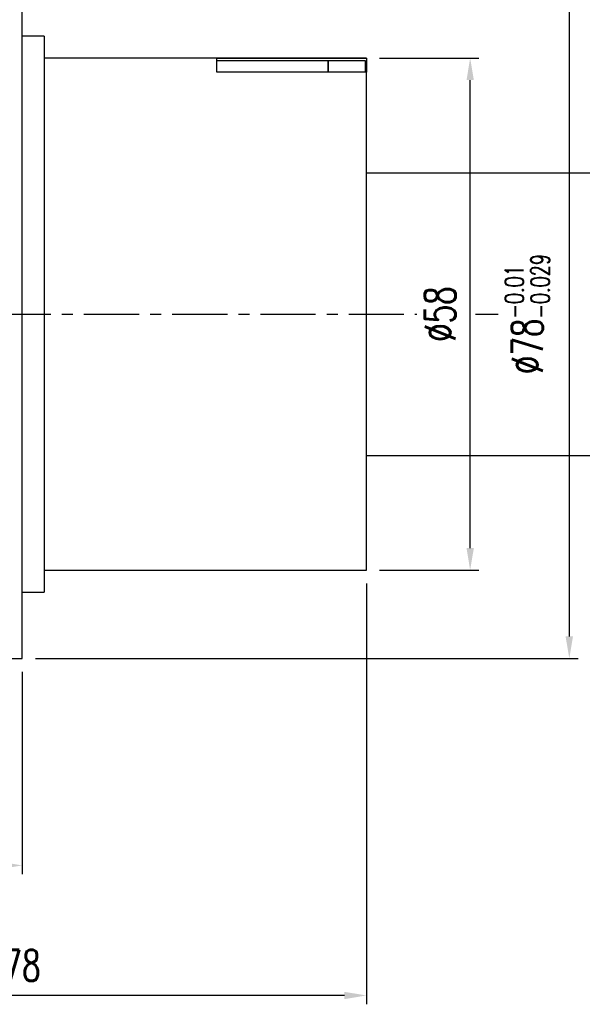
# Model space of a CAD drawing. Header units: millimetres. Extents: x -69 to 445, y -85 to 100.
# Tile 62 of 112: x 139 to 202, y -78 to 33. Entities that reach past the tile are written whole.
import ezdxf

# ---------------------------------------------------------------- set-up
doc = ezdxf.new("R2010")
doc.units = ezdxf.units.MM
doc.linetypes.add('CENTER', pattern=[2, 1.25, -0.25, 0.25, -0.25])
for name, color, linetype in [('CL', 1, 'CENTER'), ('DIM', 4, 'Continuous'), ('OUT', 3, 'Continuous')]:
    doc.layers.add(name, color=color, linetype=linetype)
doc.styles.add('DIM-7', font='SIMPLEX.shx', dxfattribs={"width": 0.7, "bigfont": 'chineset.shx'})
doc.dimstyles.new('CNS', dxfattribs={"dimtxt": 3.5, "dimasz": 2.5, "dimexe": 1, "dimexo": 1.5, "dimgap": 0.09, "dimtad": 0, "dimdsep": 46, "dimtxsty": 'DIM-7', "dimcen": 0.09, "dimclrd": 1, "dimclre": 1, "dimclrt": 4, "dimadec": 0, "dimazin": 0, "dimtfac": 1, "dimtix": 1, "dimtmove": 2, "dimatfit": 3, "dimfxl": 1, "dimtvp": 0.971429, "dimtolj": 1, "dimarcsym": 0})

# ---------------------------------------------------------------- blocks, each defined once
blk = doc.blocks.new('*D6')
at = {"layer": 'DEFPOINTS', "color": 0}
for p in [(139, 39), (139, -39), (200.98, -39)]:
    blk.add_point(p, dxfattribs=at)
at = {"layer": 'DIM', "color": 0, "lineweight": -2}
for p, q in [((140.5, 39), (201.98, 39)), ((200.98, 36.5), (200.98, -36.5)), ((140.5, -39), (201.98, -39))]:
    blk.add_line(p, q, dxfattribs=at)
at = {"layer": 'DIM', "color": 0}
for points in [[(200.56, 36.5), (201.4, 36.5), (200.98, 39)], [(200.56, -36.5), (201.4, -36.5), (200.98, -39)]]:
    blk.add_solid(points, dxfattribs=at)
at = {"layer": 'DIM', "color": 0, "insert": (196.22, 0), "char_height": 3.5, "attachment_point": 5, "rotation": 90, "style": 'DIM-7'}
blk.add_mtext('\\A1;%%C78{\\H2.100000;\\S-0.01^ -0.029;}', dxfattribs=at)
blk = doc.blocks.new('*D8')
at = {"layer": 'DEFPOINTS', "color": 0}
for p in [(139, -39), (122, -51.5), (122, -62.44)]:
    blk.add_point(p, dxfattribs=at)
at = {"layer": 'DIM', "color": 0, "lineweight": -2}
for p, q in [((139, -40.5), (139, -63.44)), ((122, -53), (122, -63.44)), ((136.5, -62.44), (124.5, -62.44))]:
    blk.add_line(p, q, dxfattribs=at)
at = {"layer": 'DIM', "color": 0}
for points in [[(124.5, -62.02), (124.5, -62.86), (122, -62.44)], [(136.5, -62.02), (136.5, -62.86), (139, -62.44)]]:
    blk.add_solid(points, dxfattribs=at)
at = {"layer": 'DIM', "color": 0, "insert": (130.5, -59.04), "char_height": 3.5, "attachment_point": 5, "style": 'DIM-7'}
blk.add_mtext('\\A1;17', dxfattribs=at)
blk = doc.blocks.new('*D9')
at = {"layer": 'DEFPOINTS', "color": 0}
for p in [(178, -29), (100, -31.3), (100, -77.17)]:
    blk.add_point(p, dxfattribs=at)
at = {"layer": 'DIM', "color": 0, "lineweight": -2}
for p, q in [((178, -30.5), (178, -78.17)), ((100, -32.8), (100, -78.17)), ((175.5, -77.17), (102.5, -77.17))]:
    blk.add_line(p, q, dxfattribs=at)
at = {"layer": 'DIM', "color": 0}
for points in [[(102.5, -76.76), (102.5, -77.59), (100, -77.17)], [(175.5, -76.76), (175.5, -77.59), (178, -77.17)]]:
    blk.add_solid(points, dxfattribs=at)
at = {"layer": 'DIM', "color": 0, "insert": (139, -73.77), "char_height": 3.5, "attachment_point": 5, "style": 'DIM-7'}
blk.add_mtext('\\A1;78', dxfattribs=at)
blk = doc.blocks.new('*D10')
at = {"layer": 'DEFPOINTS', "color": 0}
for p in [(178, 29), (189.75, 29), (178, -29)]:
    blk.add_point(p, dxfattribs=at)
at = {"layer": 'DIM', "color": 0, "lineweight": -2}
for p, q in [((179.5, 29), (190.75, 29)), ((189.75, -26.5), (189.75, 26.5)), ((179.5, -29), (190.75, -29))]:
    blk.add_line(p, q, dxfattribs=at)
at = {"layer": 'DIM', "color": 0}
for points in [[(189.34, 26.5), (190.17, 26.5), (189.75, 29)], [(189.34, -26.5), (190.17, -26.5), (189.75, -29)]]:
    blk.add_solid(points, dxfattribs=at)
at = {"layer": 'DIM', "color": 0, "insert": (186.35, 0), "char_height": 3.5, "attachment_point": 5, "rotation": 90, "style": 'DIM-7'}
blk.add_mtext('\\A1;%%C58', dxfattribs=at)

msp = doc.modelspace()

# ---------------------------------------------------------------- linework, layer by layer
at = {"layer": 'CL', "color": 7, "ltscale": 5}
for p, q in [((96, 0), (183.714, 0)), ((190.358, 0), (192.93, 0))]:
    msp.add_line(p, q, dxfattribs=at)
at = {"layer": 'OUT', "color": 7, "linetype": 'Continuous'}
for p, q in [((139, 0), (139, 39)), ((139, -39), (139, 39)), ((141.5, 31.5), (139, 31.5)), ((141.5, 31.5), (141.5, 0)), ((178, 29), (141.5, 29)), ((178, 29), (178, 28.971)), ((161.05, 27.399), (161.05, 28.971)), ((161.05, 28.971), (178, 28.971)), ((161.05, 28.73), (173.65, 28.73)), ((173.65, 28.73), (177.85, 28.73)), ((173.65, 28.73), (173.65, 27.399)), ((173.65, 27.399), (173.65, 28.73)), ((177.85, 28.73), (177.85, 27.399)), ((178, 28.971), (178, 27.399)), ((178, 27.399), (161.05, 27.399)), ((178, -29), (178, 27.399)), ((178, 16), (234.444, 16)), ((139, -39), (139, 0)), ((141.5, 0), (141.5, -31.5)), ((178, -16), (234.444, -16)), ((141.5, -29), (178, -29)), ((139, -31.5), (141.5, -31.5)), ((122, -39), (139, -39))]:
    msp.add_line(p, q, dxfattribs=at)

# ---------------------------------------------------------------- dimensions: what is measured, and where the dimension line sits
at = {"layer": 'DIM', "color": 7}
for base, p1, p2, override, picture, middle in [((200.981, -39), (139, 39), (139, -39), {"dimclrd": 0, "dimclre": 0, "dimclrt": 0, "dimtol": 1, "dimtp": -0.01, "dimtm": 0.029, "dimtfac": 0.6, "dimtdec": 3, "dimtmove": 0}, '*D6', (196.221, 0)), ((189.753, 29), (178, -29), (178, 29), {"dimclrd": 0, "dimclre": 0, "dimclrt": 0}, '*D10', (186.353, 0))]:
    dim = msp.add_linear_dim(base=base, p1=p1, p2=p2, angle=90, text='%%C<>', dimstyle='CNS', override=override, dxfattribs=at)
    dim.commit()
    dim.dimension.update_dxf_attribs({"geometry": picture, "text_midpoint": middle})
for base, p1, p2, picture, middle in [((100, -77.173), (178, -29), (100, -31.3), '*D9', (139, -73.773)), ((122, -62.439), (139, -39), (122, -51.5), '*D8', (130.5, -59.039))]:
    dim = msp.add_linear_dim(base=base, p1=p1, p2=p2, dimstyle='CNS', override={"dimclrd": 0, "dimclre": 0, "dimclrt": 0}, dxfattribs=at)
    dim.commit()
    dim.dimension.update_dxf_attribs({"geometry": picture, "text_midpoint": middle})

doc.saveas('drawing.dxf')
